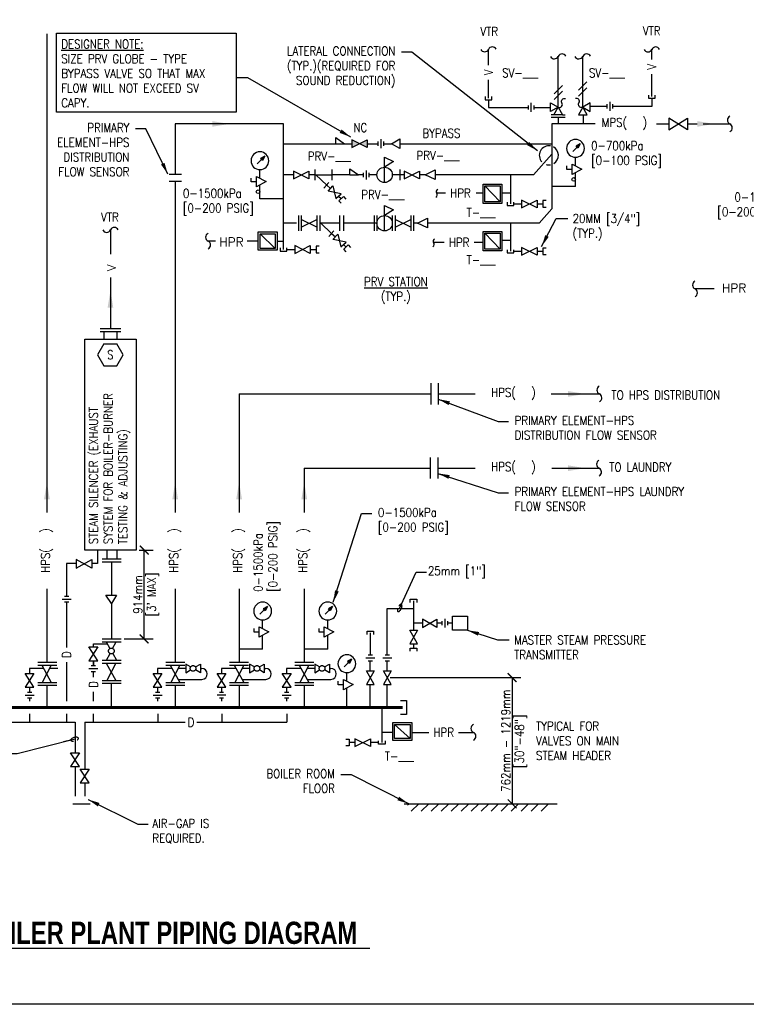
# Model space of a CAD drawing. Header units: inches. Extents: x 3 to 51.9, y 6.1 to 32.1.
# Tile 4 of 7: x 28.1 to 35.9, y 13.8 to 24.2. Entities that reach past the tile are written whole.
import ezdxf
from ezdxf.enums import TextEntityAlignment as Align

# ---------------------------------------------------------------- set-up
doc = ezdxf.new("R2010")
doc.units = ezdxf.units.IN
doc.header["$LTSCALE"] = 0.375
doc.header["$MEASUREMENT"] = 0
doc.header["$PDSIZE"] = 1
doc.linetypes.add('DASHED', pattern=[0.75, 0.5, -0.25])
doc.layers.get('0').update_dxf_attribs({"linetype": 'CONTINUOUS'})
doc.layers.get('DEFPOINTS').update_dxf_attribs({"color": 242, "linetype": 'CONTINUOUS'})
doc.layers.add('G-ANNO-NPLT', color=7, linetype='CONTINUOUS', plot=False)
for name, color, linetype in [('M-DETL-DIMS', 1, 'CONTINUOUS'), ('M-DETL-HEVY', 5, 'CONTINUOUS'), ('M-DETL-MEDM', 4, 'CONTINUOUS'), ('M-DETL-PATT', 8, 'CONTINUOUS'), ('M-DETL-TEXT', 2, 'CONTINUOUS'), ('M-DETL-THIN', 2, 'CONTINUOUS')]:
    doc.layers.add(name, color=color, linetype=linetype)
doc.styles.add('BOLD', font='bold.shx', dxfattribs={"width": 0.9})
doc.styles.add('Romans', font='romans.shx', dxfattribs={"width": 0.85})
doc.dimstyles.new('VA-Dims', dxfattribs={"dimtxt": 0.09375, "dimasz": 0.09375, "dimexe": 0.09375, "dimexo": 0.03125, "dimgap": 0.02, "dimtad": 1, "dimdec": 5, "dimzin": 0, "dimdsep": 46, "dimlunit": 4, "dimtxsty": 'Romans', "dimblk": 'ARCHTICK', "dimcen": 0.09375, "dimclrd": 256, "dimclre": 256, "dimclrt": 256, "dimadec": 0, "dimazin": 0, "dimtfac": 1, "dimtdec": 5, "dimtofl": 0, "dimtmove": 0, "dimatfit": 3, "dimfxl": 1, "dimfrac": 2, "dimtolj": 1, "dimtzin": 0, "dimlwd": -1, "dimlwe": -1, "dimarcsym": 0})
doc.dimstyles.new('VA-Lead', dxfattribs={"dimtxt": 0.09375, "dimasz": 0.125, "dimexe": 0.125, "dimexo": 0.03125, "dimgap": 0.02, "dimtad": 1, "dimdec": 5, "dimzin": 0, "dimdsep": 46, "dimlunit": 4, "dimtxsty": 'Romans', "dimcen": 0.125, "dimclrd": 256, "dimclre": 256, "dimclrt": 256, "dimadec": 0, "dimazin": 0, "dimtfac": 1, "dimtdec": 5, "dimtofl": 0, "dimtmove": 0, "dimatfit": 3, "dimfxl": 1, "dimfrac": 2, "dimtolj": 1, "dimtzin": 0, "dimlwd": -1, "dimlwe": -1, "dimarcsym": 0})
doc.dimstyles.new('VA-Loop', dxfattribs={"dimtxt": 0.09375, "dimasz": 0.125, "dimexe": 0.125, "dimexo": 0.03125, "dimgap": 0.02, "dimtad": 1, "dimdec": 5, "dimzin": 0, "dimdsep": 46, "dimlunit": 4, "dimtxsty": 'Romans', "dimcen": 0.125, "dimclrd": 256, "dimclre": 256, "dimclrt": 256, "dimadec": 0, "dimazin": 0, "dimtfac": 1, "dimtdec": 5, "dimtofl": 0, "dimtmove": 0, "dimatfit": 3, "dimldrblk": 'dimloop1', "dimfxl": 1, "dimfrac": 2, "dimtolj": 1, "dimtzin": 0, "dimlwd": -1, "dimlwe": -1, "dimarcsym": 0})

# ---------------------------------------------------------------- blocks, each defined once
blk = doc.blocks.new('KEYNOTE')
for p, q in [((-0.069, 0.117), (-0.137, 0)), ((-0.069, 0.117), (0.069, 0.117)), ((0.137, 0), (0.069, 0.117)), ((0.069, -0.119), (0.137, 0)), ((-0.137, 0), (-0.069, -0.119)), ((-0.069, -0.119), (0.069, -0.119))]:
    blk.add_line(p, q)
at = {"style": 'Romans', "width": 0.8}
blk.add_attdef('KEYNOTE', text='', height=0.0938, dxfattribs=at).set_placement((0, 0), align=Align.MIDDLE)
blk = doc.blocks.new('_ArchTick')
at = {"color": 0, "linetype": 'ByBlock', "const_width": 0.15}
blk.add_lwpolyline([(-0.5, -0.5), (0.5, 0.5)], dxfattribs=at)
blk = doc.blocks.new('*D43')
at = {"layer": 'DEFPOINTS', "color": 0, "linetype": 'ByBlock', "transparency": 16777216}
for p in [(32.05, 17.226), (33.126, 15.886), (33.375, 15.886)]:
    blk.add_point(p, dxfattribs=at)
at = {"layer": 'M-DETL-DIMS', "linetype": 'ByBlock', "transparency": 16777216}
for p, q in [((32.081, 17.226), (33.468, 17.226)), ((33.375, 17.226), (33.375, 15.886)), ((33.158, 15.886), (33.468, 15.886))]:
    blk.add_line(p, q, dxfattribs=at)
at = {"layer": 'M-DETL-DIMS', "linetype": 'ByBlock', "transparency": 16777216, "xscale": 0.09375, "yscale": 0.09375, "zscale": 0.09375}
for p, rotation in [((33.375, 17.226), 90), ((33.375, 15.886), 270)]:
    blk.add_blockref('_ArchTick', p, dxfattribs=dict(at, rotation=rotation))
at = {"layer": 'M-DETL-DIMS', "linetype": 'ByBlock', "transparency": 16777216, "insert": (33.308, 16.556), "char_height": 0.09375, "width": 1.22254, "attachment_point": 5, "rotation": 90, "style": 'Romans'}
blk.add_mtext('\\A1;762mm - 1219mm', dxfattribs=at)
blk = doc.blocks.new('*D44')
at = {"layer": 'DEFPOINTS', "color": 0, "linetype": 'ByBlock', "transparency": 16777216}
for p in [(29.383, 18.581), (29.469, 18.581), (29.226, 17.637)]:
    blk.add_point(p, dxfattribs=at)
at = {"layer": 'M-DETL-DIMS', "linetype": 'ByBlock', "transparency": 16777216}
for p, q in [((29.414, 18.581), (29.563, 18.581)), ((29.469, 17.637), (29.469, 18.581)), ((29.257, 17.637), (29.563, 17.637))]:
    blk.add_line(p, q, dxfattribs=at)
at = {"layer": 'M-DETL-DIMS', "linetype": 'ByBlock', "transparency": 16777216, "xscale": 0.09375, "yscale": 0.09375, "zscale": 0.09375}
for p, rotation in [((29.469, 18.581), 90), ((29.469, 17.637), 270)]:
    blk.add_blockref('_ArchTick', p, dxfattribs=dict(at, rotation=rotation))
at = {"layer": 'M-DETL-DIMS', "linetype": 'ByBlock', "transparency": 16777216, "insert": (29.402, 18.109), "char_height": 0.0938, "attachment_point": 5, "rotation": 90, "style": 'Romans'}
blk.add_mtext('\\A1;914mm', dxfattribs=at)
blk = doc.blocks.new('dimloop1')
blk.add_line((-0.383, 0), (-1, 0))
blk.add_lwpolyline([(0.15, -0.121, 0.038212), (0.207, -0.1, 0.102096), (0.278, -0.047, 0.184921), (0.296, 0, 0.184921), (0.278, 0.047, 0.102096), (0.207, 0.099, 0.060952), (0.115, 0.129, 0.047258), (-0.008, 0.14), (-0.078, 0.14, 0.047258), (-0.202, 0.129, 0.060952), (-0.294, 0.099, 0.102096), (-0.365, 0.047, 0.184921), (-0.383, 0, 0.184921), (-0.365, -0.047, 0.102096), (-0.294, -0.1, 0.060952), (-0.202, -0.129, 0.011023), (-0.173, -0.134, 0.047258)], format="xyb")
blk = doc.blocks.new('A$Cf74179d3')
at = {"layer": 'M-DETL-MEDM', "linetype": 'Continuous'}
for p, q in [((0, 0.07), (0, 0.025)), ((0.031, 0.095), (0.031, 0)), ((0.061, 0.07), (0.061, 0.025))]:
    blk.add_line(p, q, dxfattribs=at)
blk = doc.blocks.new('A$Ce9358fae')
at = {"layer": 'M-DETL-MEDM'}
for centre, start, end in [((-0.0145, 0.0172), 179.3345, 310.3042), ((0.0145, -0.0172), 359.3345, 130.3042)]:
    blk.add_arc(centre, 0.0225, start, end, dxfattribs=at)

msp = doc.modelspace()

# ---------------------------------------------------------------- hatches: boundary and pattern name
at = {"layer": 'M-DETL-MEDM'}
h = msp.add_hatch(color=256, dxfattribs=at)
h.dxf.hatch_style = 1
h.paths.add_polyline_path([(31.837941, 22.938157), (31.837941, 22.856347), (31.672574, 22.938157), (31.672574, 22.856347)])

# ---------------------------------------------------------------- linework, layer by layer
at = {"layer": 'G-ANNO-NPLT', "color": 1}
msp.add_lwpolyline([(14.864454, 32.107543), (41.181544, 32.107543), (41.181544, 13.755743), (14.864454, 13.755743)], close=True, dxfattribs=at)
at = {"layer": 'M-DETL-HEVY', "linetype": 'Continuous'}
for p, q in [((29.732722, 22.573867), (29.86576, 22.573867)), ((29.732722, 22.49908), (29.86576, 22.49908)), ((29.00087, 20.933762), (29.21998, 20.933762)), ((29.00087, 20.903762), (29.21998, 20.903762)), ((29.040951, 20.903762), (29.040951, 20.820209)), ((29.179899, 20.903762), (29.179899, 20.820209)), ((32.511471, 20.354816), (32.511471, 20.128506)), ((32.591471, 20.354816), (32.591471, 20.128506)), ((32.506764, 19.565905), (32.506764, 19.339595)), ((32.586764, 19.565905), (32.586764, 19.339595))]:
    msp.add_line(p, q, dxfattribs=at)
msp.add_lwpolyline([(29.382775, 18.581097), (28.838074, 18.581097), (28.838074, 20.820209), (29.382775, 20.820209)], close=True, dxfattribs=at)
at = {"layer": 'M-DETL-MEDM', "linetype": 'Continuous'}
for p, q in [((33.864381, 23.28524), (33.864381, 23.825448)), ((34.124666, 23.28524), (34.124666, 23.825448)), ((33.089006, 23.398661), (33.089006, 23.364133)), ((33.089006, 23.364133), (33.159128, 23.364133)), ((33.159128, 23.364133), (33.159128, 23.398661)), ((34.822671, 23.414538), (34.822671, 23.380011)), ((34.822671, 23.380011), (34.892794, 23.380011)), ((34.892794, 23.380011), (34.892794, 23.414538)), ((33.818294, 23.205415), (33.790329, 23.205415)), ((33.790329, 23.178357), (33.938433, 23.178357)), ((33.910469, 23.205415), (33.938433, 23.205415)), ((31.279957, 22.62199), (31.279957, 22.510737)), ((31.460137, 22.621987), (31.460137, 22.510735)), ((32.183421, 22.621988), (32.183421, 22.510736)), ((33.956363, 22.625156), (33.956363, 22.661717)), ((34.011369, 22.625156), (33.956363, 22.625156)), ((34.011369, 22.678778), (34.1138, 22.627592)), ((34.011369, 22.571531), (34.011369, 22.678778)), ((34.1138, 22.627592), (34.011369, 22.571531)), ((30.60591, 22.494088), (30.60591, 22.53065)), ((30.660917, 22.494088), (30.60591, 22.494088)), ((30.660917, 22.547711), (30.763348, 22.496524)), ((30.660917, 22.440463), (30.660917, 22.547711)), ((30.763348, 22.496524), (30.660917, 22.440463)), ((31.480877, 22.566362), (31.460137, 22.566362)), ((31.37686, 22.425065), (31.429672, 22.484325)), ((33.087246, 22.44877), (33.247279, 22.281402)), ((33.067246, 22.372765), (32.992194, 22.372765)), ((31.106821, 22.13528), (31.106821, 21.97039)), ((31.136821, 22.13528), (31.136821, 21.97039)), ((31.302189, 22.13528), (31.302189, 21.97039)), ((31.332189, 22.13528), (31.332189, 21.97039)), ((31.543674, 22.13528), (31.543674, 21.97039)), ((31.583674, 22.13528), (31.583674, 21.97039)), ((31.909971, 22.13528), (31.909971, 21.97039)), ((31.939971, 22.13528), (31.939971, 21.97039)), ((32.102841, 22.13528), (32.102841, 21.97039)), ((32.132841, 22.13528), (32.132841, 21.97039)), ((32.298209, 22.13528), (32.298209, 21.97039)), ((32.328209, 22.13528), (32.328209, 21.97039)), ((31.543674, 22.052835), (31.332189, 22.052835)), ((31.429091, 21.911537), (31.481904, 21.970797)), ((30.225477, 21.863342), (30.148785, 21.863342)), ((30.699294, 21.941012), (30.861144, 21.785672)), ((33.087246, 21.945692), (33.247279, 21.778325)), ((29.077511, 18.4864), (29.077511, 18.581097)), ((29.177111, 18.581097), (29.177111, 18.4864)), ((29.024131, 18.4864), (29.226226, 18.4864)), ((29.024131, 18.4564), (29.226226, 18.4564)), ((30.634975, 17.710471), (30.634975, 17.747032)), ((30.689982, 17.710471), (30.634975, 17.710471)), ((30.689982, 17.764093), (30.792413, 17.712907)), ((30.689982, 17.656846), (30.689982, 17.764093)), ((30.792413, 17.712907), (30.689982, 17.656846)), ((31.326358, 17.710471), (31.326358, 17.747032)), ((31.381364, 17.710471), (31.326358, 17.710471)), ((31.381364, 17.764093), (31.483795, 17.712907)), ((31.381364, 17.656846), (31.381364, 17.764093)), ((31.483795, 17.712907), (31.381364, 17.656846)), ((29.024131, 17.636695), (29.226226, 17.636695)), ((29.024131, 17.606695), (29.226226, 17.606695)), ((29.065606, 17.606695), (29.105686, 17.535045)), ((29.133977, 17.535579), (29.170299, 17.606695)), ((32.328634, 17.659294), (32.328634, 17.656199)), ((29.070364, 17.41103), (29.106685, 17.482145)), ((29.134978, 17.482681), (29.175059, 17.41103)), ((28.338179, 17.389515), (28.540274, 17.389515)), ((28.929929, 17.35358), (28.929929, 17.405682)), ((29.024131, 17.41103), (29.226226, 17.41103)), ((29.024131, 17.38103), (29.226226, 17.38103)), ((29.067001, 17.38103), (29.168049, 17.19684)), ((29.168049, 17.38103), (29.073126, 17.19684)), ((29.697094, 17.389515), (29.899189, 17.389515)), ((30.375739, 17.389515), (30.577834, 17.389515)), ((31.067121, 17.389515), (31.269216, 17.389515)), ((28.338179, 17.359515), (28.540274, 17.359515)), ((28.381049, 17.359515), (28.482096, 17.175325)), ((28.482096, 17.359515), (28.387174, 17.175325)), ((29.697094, 17.359515), (29.899189, 17.359515)), ((29.746038, 17.359515), (29.847086, 17.175325)), ((29.847086, 17.359515), (29.752163, 17.175325)), ((30.375739, 17.359515), (30.577834, 17.359515)), ((30.424683, 17.359515), (30.525731, 17.175325)), ((30.525731, 17.359515), (30.430808, 17.175325)), ((31.067121, 17.359515), (31.269216, 17.359515)), ((31.116066, 17.359515), (31.217113, 17.175325)), ((31.217113, 17.359515), (31.122191, 17.175325)), ((31.829321, 17.297902), (31.911986, 17.297902)), ((32.009371, 17.297902), (32.092036, 17.297902)), ((28.338179, 17.175325), (28.540274, 17.175325)), ((29.024131, 17.19684), (29.226226, 17.19684)), ((29.024131, 17.16684), (29.226226, 17.16684)), ((29.697094, 17.175325), (29.899189, 17.175325)), ((30.375739, 17.175325), (30.577834, 17.175325)), ((31.067121, 17.175325), (31.269216, 17.175325)), ((31.529265, 17.150886), (31.529265, 17.187447)), ((31.584272, 17.204508), (31.686703, 17.153322)), ((31.584272, 17.097261), (31.584272, 17.204508)), ((31.686703, 17.153322), (31.584272, 17.097261)), ((31.869781, 17.223025), (31.869781, 17.22612)), ((32.049831, 17.223025), (32.049831, 17.22612)), ((28.338179, 17.145325), (28.540274, 17.145325)), ((29.697094, 17.145325), (29.899189, 17.145325)), ((30.375739, 17.145325), (30.577834, 17.145325)), ((31.067121, 17.145325), (31.269216, 17.145325)), ((31.584272, 17.150886), (31.529265, 17.150886)), ((32.127769, 16.729208), (32.291321, 16.578453)), ((28.712574, 15.885786), (28.896221, 15.885786)), ((32.230646, 15.885786), (33.852282, 15.885786))]:
    msp.add_line(p, q, dxfattribs=at)
at = {"layer": 'M-DETL-MEDM', "linetype": 'ByBlock'}
for p, q in [((31.505224, 22.897252), (31.596536, 22.897252)), ((31.279957, 22.566362), (31.460137, 22.566362)), ((31.29069, 22.566362), (31.406529, 22.458356)), ((31.652344, 22.566362), (31.743656, 22.566362)), ((31.342921, 22.052835), (31.458761, 21.944829))]:
    msp.add_line(p, q, dxfattribs=at)
at = {"layer": 'M-DETL-MEDM', "linetype": 'Continuous'}
for points in [[(33.784556, 23.239152), (33.784556, 23.331327), (33.864381, 23.28524), (33.864381, 23.28524)], [(34.204491, 23.239152), (34.204491, 23.331327), (34.124666, 23.28524), (34.124666, 23.28524)], [(33.910469, 23.205415), (33.818294, 23.205415), (33.864381, 23.28524), (33.864381, 23.28524)], [(34.078579, 23.205415), (34.170754, 23.205415), (34.124666, 23.28524), (34.124666, 23.28524)], [(33.067246, 22.46877), (33.267279, 22.46877), (33.267279, 22.261402), (33.067246, 22.261402)], [(33.087246, 22.44877), (33.247279, 22.44877), (33.247279, 22.281402), (33.087246, 22.281402)], [(33.067246, 21.965692), (33.267279, 21.965692), (33.267279, 21.758325), (33.067246, 21.758325)], [(30.679294, 21.961012), (30.881144, 21.961012), (30.881144, 21.765672), (30.679294, 21.765672)], [(30.699294, 21.941012), (30.861144, 21.941012), (30.861144, 21.785672), (30.699294, 21.785672)], [(33.087246, 21.945692), (33.247279, 21.945692), (33.247279, 21.778325), (33.087246, 21.778325)], [(32.744081, 17.880262), (32.899936, 17.880262), (32.899936, 17.729184), (32.744081, 17.729184)], [(32.107769, 16.749208), (32.311321, 16.749208), (32.311321, 16.558453), (32.107769, 16.558453)], [(32.127769, 16.729208), (32.291321, 16.729208), (32.291321, 16.578453), (32.127769, 16.578453)]]:
    msp.add_lwpolyline(points, close=True, dxfattribs=at)
at = {"layer": 'M-DETL-MEDM'}
for points in [[(33.864381, 23.28524, 0.735190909), (33.903885, 23.331489), (33.903885, 23.331489, -0.735190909), (33.942459, 23.376648)], [(34.124666, 23.28524, -0.735190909), (34.085162, 23.331489), (34.085162, 23.331489, 0.735190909), (34.046589, 23.376648)]]:
    msp.add_lwpolyline(points, format="xyb", dxfattribs=at)
msp.add_lwpolyline([(35.04094, 23.169153), (35.04094, 23.046336), (35.236487, 23.169153), (35.236487, 23.046336), (35.04094, 23.169153)], dxfattribs=at)
at = {"layer": 'M-DETL-MEDM', "linetype": 'Continuous'}
for points in [[(31.505224, 22.897252), (31.505224, 22.962252), (31.596536, 22.897252)], [(31.837941, 22.938157), (31.837941, 22.856347), (31.672574, 22.938157), (31.672574, 22.856347), (31.837941, 22.938157)], [(32.183561, 22.9477), (32.183561, 22.846145), (32.095534, 22.897252), (32.183561, 22.9477)], [(32.021407, 22.485299), (32.021407, 22.755249), (32.11689, 22.707417), (32.021407, 22.647599)], [(31.218225, 22.607267), (31.218225, 22.525457), (31.052857, 22.607267), (31.052857, 22.525457), (31.218225, 22.607267)], [(31.652344, 22.566362), (31.652344, 22.631362), (31.743656, 22.566362)], [(32.393124, 22.607267), (32.393124, 22.525457), (32.227756, 22.607267), (32.227756, 22.525457), (32.393124, 22.607267)], [(32.558771, 22.620985), (32.558771, 22.51621), (32.450761, 22.566362), (32.558771, 22.620985)], [(31.421035, 22.393987), (31.471792, 22.448395), (31.50426, 22.316345), (31.559992, 22.366112), (31.422165, 22.392932)], [(31.5614, 22.264247), (31.53602, 22.29145), (31.58351, 22.335757), (31.60889, 22.308555)], [(33.64175, 22.298465), (33.64175, 22.216655), (33.476382, 22.298465), (33.476382, 22.216655), (33.64175, 22.298465)], [(33.737157, 22.292621), (33.70263, 22.292621), (33.70263, 22.222498), (33.737157, 22.222498)], [(32.021407, 21.97176), (32.021407, 22.24171), (32.11689, 22.193877), (32.021407, 22.13406)], [(33.321785, 22.274823), (33.321785, 22.240296), (33.391907, 22.240296), (33.391907, 22.274823)], [(31.302189, 22.09374), (31.302189, 22.01193), (31.136821, 22.09374), (31.136821, 22.01193), (31.302189, 22.09374)], [(32.298209, 22.09374), (32.298209, 22.01193), (32.132841, 22.09374), (32.132841, 22.01193), (32.298209, 22.09374)], [(32.477719, 22.107457), (32.477719, 22.002682), (32.369709, 22.052835), (32.477719, 22.107457)], [(31.473266, 21.88046), (31.524024, 21.934867), (31.556491, 21.802817), (31.612224, 21.852585), (31.474396, 21.879405)], [(30.91266, 21.791031), (30.91266, 21.756503), (30.982782, 21.756503), (30.982782, 21.791031)], [(31.232625, 21.814672), (31.232625, 21.732862), (31.067257, 21.814672), (31.067257, 21.732862), (31.232625, 21.814672)], [(31.328032, 21.808828), (31.293505, 21.808828), (31.293505, 21.738706), (31.328032, 21.738706)], [(31.613631, 21.75072), (31.588251, 21.777922), (31.635741, 21.82223), (31.661121, 21.795027)], [(33.321785, 21.771746), (33.321785, 21.737218), (33.391907, 21.737218), (33.391907, 21.771746)], [(33.64175, 21.795387), (33.64175, 21.713577), (33.476382, 21.795387), (33.476382, 21.713577), (33.64175, 21.795387)], [(33.737157, 21.789543), (33.70263, 21.789543), (33.70263, 21.719421), (33.737157, 21.719421)], [(28.747589, 18.480995), (28.747589, 18.388915), (28.912551, 18.480995), (28.912551, 18.388915), (28.747589, 18.480995)], [(29.061616, 18.10273), (29.175196, 18.10273), (29.122584, 18.012382), (29.061616, 18.10273)], [(32.293572, 18.025468), (32.293572, 18.059995), (32.363695, 18.059995), (32.363695, 18.025468)], [(32.423336, 17.845399), (32.423336, 17.758239), (32.576934, 17.845399), (32.576934, 17.758239), (32.423336, 17.845399)], [(31.83472, 17.683641), (31.83472, 17.718168), (31.904842, 17.718168), (31.904842, 17.683641)], [(32.288174, 17.731077), (32.370839, 17.731077), (32.288174, 17.584417), (32.370839, 17.584417), (32.288174, 17.731077)], [(28.883006, 17.551535), (28.976849, 17.551535), (28.883006, 17.405682), (28.976849, 17.405682), (28.883006, 17.551535)], [(32.293572, 17.505892), (32.293572, 17.540419), (32.363695, 17.540419), (32.363695, 17.505892)], [(29.909896, 17.370151), (29.909896, 17.278068), (29.961876, 17.30883)], [(29.961876, 17.339389), (29.909896, 17.370151)], [(30.013511, 17.339389), (30.065491, 17.370151), (30.065491, 17.278068), (30.013511, 17.308831)], [(30.588541, 17.370151), (30.588541, 17.278068), (30.640521, 17.30883)], [(30.640521, 17.339389), (30.588541, 17.370151)], [(30.692156, 17.339389), (30.744136, 17.370151), (30.744136, 17.278068), (30.692156, 17.308831)], [(31.279924, 17.370151), (31.279924, 17.278068), (31.331903, 17.30883)], [(31.331903, 17.339389), (31.279924, 17.370151)], [(31.383538, 17.339389), (31.435519, 17.370151), (31.435519, 17.278068), (31.383538, 17.308831)], [(28.205051, 17.269525), (28.298894, 17.269525), (28.205051, 17.123672), (28.298894, 17.123672), (28.205051, 17.269525)], [(29.563966, 17.269525), (29.657809, 17.269525), (29.563966, 17.123672), (29.657809, 17.123672), (29.563966, 17.269525)], [(30.242611, 17.269525), (30.336454, 17.269525), (30.242611, 17.123672), (30.336454, 17.123672), (30.242611, 17.269525)], [(30.933994, 17.269525), (31.027836, 17.269525), (30.933994, 17.123672), (31.027836, 17.123672), (30.933994, 17.269525)], [(31.911986, 17.297902), (31.829321, 17.151242), (31.911986, 17.151242), (31.829321, 17.297902)], [(32.092036, 17.297902), (32.009371, 17.151242), (32.092036, 17.151242), (32.009371, 17.297902)], [(32.191704, 16.984525), (32.253199, 16.984525), (32.253199, 16.833202), (32.191704, 16.833202)], [(31.61114, 16.571072), (31.645667, 16.571072), (31.645667, 16.50095), (31.61114, 16.50095)], [(31.706547, 16.576916), (31.706547, 16.495106), (31.871915, 16.576916), (31.871915, 16.495106), (31.706547, 16.576916)], [(32.026512, 16.553275), (32.026512, 16.518747), (31.95639, 16.518747), (31.95639, 16.553275)], [(28.687633, 16.428327), (28.781476, 16.428327), (28.687633, 16.282474), (28.781476, 16.282474), (28.687633, 16.428327)], [(28.790734, 16.255191), (28.884576, 16.255191), (28.790734, 16.109338), (28.884576, 16.109338), (28.790734, 16.255191)]]:
    msp.add_lwpolyline(points, dxfattribs=at)
for centre, radius in [((32.021407, 22.566362), 0.081735), ((34.028891, 22.51791), 0.019284), ((30.678438, 22.386843), 0.019284), ((32.021407, 22.052823), 0.081735)]:
    msp.add_circle(centre, radius, dxfattribs=at)
at = {"layer": 'M-DETL-MEDM', "linetype": 'DASHED'}
for centre in [(29.120331, 17.508862), (29.987693, 17.32411), (30.666338, 17.32411), (31.357721, 17.32411)]:
    msp.add_circle(centre, 0.03, dxfattribs=at)
at = {"layer": 'M-DETL-MEDM', "linetype": 'ByBlock'}
for centre, start, end in [((34.048174, 22.847851), 0, 180), ((30.697721, 22.716784), 0, 180), ((34.048174, 22.847851), 180, 0), ((30.697721, 22.716784), 180, 0), ((30.726786, 17.933166), 0, 180), ((31.418169, 17.933166), 0, 180), ((30.726786, 17.933166), 180, 0), ((31.418169, 17.933166), 180, 0), ((31.621076, 17.373581), 0, 180), ((31.621076, 17.373581), 180, 0)]:
    msp.add_arc(centre, 0.094642, start, end, dxfattribs=at)
at = {"layer": 'M-DETL-PATT'}
for p, q in [((32.265876, 15.873831), (32.277831, 15.885786)), ((32.303896, 15.805786), (32.383896, 15.885786)), ((32.409964, 15.805786), (32.489964, 15.885786)), ((32.516029, 15.805786), (32.596029, 15.885786)), ((32.622096, 15.805786), (32.702096, 15.885786)), ((32.728161, 15.805786), (32.808161, 15.885786)), ((32.834226, 15.805786), (32.914226, 15.885786)), ((32.940294, 15.805786), (33.020294, 15.885786)), ((33.046359, 15.805786), (33.126359, 15.885786)), ((33.152426, 15.805786), (33.232426, 15.885786)), ((33.258491, 15.805786), (33.338491, 15.885786)), ((33.364556, 15.805786), (33.444556, 15.885786)), ((33.470624, 15.805786), (33.550624, 15.885786)), ((33.576689, 15.805786), (33.656689, 15.885786)), ((33.682756, 15.805786), (33.762756, 15.885786))]:
    msp.add_line(p, q, dxfattribs=at)
at = {"layer": 'M-DETL-TEXT'}
msp.add_line((25.041076, 14.352864), (31.865613, 14.352864), dxfattribs=at)
at = {"layer": 'M-DETL-TEXT', "color": 1, "linetype": 'ByBlock'}
msp.add_lwpolyline([(28.539192, 24.073288), (30.444896, 24.073288), (30.444896, 23.231199), (28.539192, 23.231199)], close=True, dxfattribs=at)
at = {"layer": 'M-DETL-THIN', "linetype": 'Continuous'}
for p, q in [((28.436224, 24.064371), (28.436224, 18.981477)), ((33.124067, 23.733135), (33.124067, 23.900051)), ((34.857732, 23.792464), (34.857732, 23.898429)), ((33.124067, 23.381397), (33.124067, 23.576885)), ((34.857732, 23.397275), (34.857732, 23.636214)), ((33.124067, 23.364133), (33.124067, 23.282422)), ((34.858682, 23.380011), (34.858682, 23.293537)), ((33.124067, 23.282422), (33.548289, 23.282422)), ((33.609554, 23.282422), (33.784556, 23.282422)), ((34.384324, 23.293537), (34.204491, 23.293537)), ((34.858682, 23.293537), (34.445589, 23.293537)), ((33.865479, 23.178357), (33.865479, 23.107745)), ((34.130844, 23.205415), (34.130844, 23.107745)), ((29.798141, 23.107745), (29.798141, 22.573867)), ((34.258198, 23.107745), (33.798174, 23.107745)), ((33.798174, 23.107745), (33.798174, 22.206313)), ((34.907513, 23.107745), (35.04094, 23.107745)), ((35.236487, 23.107745), (35.340229, 23.107745)), ((35.402015, 23.107745), (35.687153, 23.107745)), ((30.947721, 22.897252), (31.505224, 22.897252)), ((31.596536, 22.897252), (31.672574, 22.897252)), ((31.837941, 22.897252), (31.948944, 22.897252)), ((32.010209, 22.897252), (32.095534, 22.897252)), ((32.183561, 22.897252), (33.798804, 22.897252)), ((34.098742, 22.895373), (34.019934, 22.816472)), ((34.074569, 22.851312), (34.05468, 22.8712)), ((34.098742, 22.895373), (34.054709, 22.871148)), ((34.083762, 22.880358), (34.059092, 22.866775)), ((34.083744, 22.880376), (34.070191, 22.85569)), ((34.098742, 22.895373), (34.074569, 22.851312)), ((30.74829, 22.764306), (30.669482, 22.685405)), ((30.724116, 22.720244), (30.704228, 22.740132)), ((30.74829, 22.764306), (30.704257, 22.74008)), ((30.73331, 22.74929), (30.70864, 22.735707)), ((30.733292, 22.749308), (30.719738, 22.724622)), ((30.74829, 22.764306), (30.724116, 22.720244)), ((33.798174, 22.785945), (33.603069, 22.566362)), ((34.048174, 22.660386), (34.048174, 22.75321)), ((30.697721, 22.529318), (30.697721, 22.622142)), ((29.798141, 22.49908), (29.798141, 18.981477)), ((31.052857, 22.566362), (30.947721, 22.566362)), ((31.279957, 22.566362), (31.218225, 22.566362)), ((31.652344, 22.566362), (31.480877, 22.566362)), ((31.794206, 22.566362), (31.743656, 22.566362)), ((31.939971, 22.566362), (31.855471, 22.566362)), ((32.227756, 22.566362), (32.101256, 22.566362)), ((32.450761, 22.566362), (32.393124, 22.566362)), ((33.603069, 22.566362), (32.558771, 22.566362)), ((33.356846, 22.566362), (33.356846, 22.25756)), ((34.048174, 22.44383), (34.048174, 22.591675)), ((30.697721, 22.312762), (30.697721, 22.460607)), ((31.406529, 22.458356), (31.446402, 22.42118)), ((34.048174, 22.44383), (33.798174, 22.44383)), ((30.947721, 22.312762), (30.697721, 22.312762)), ((31.53214, 22.341242), (31.559285, 22.315932)), ((32.668302, 22.372765), (32.574556, 22.372765)), ((33.356846, 22.372765), (33.267279, 22.372765)), ((33.391907, 22.25756), (33.476382, 22.25756)), ((33.64175, 22.25756), (33.70263, 22.25756)), ((33.798174, 22.206313), (33.661805, 22.052835)), ((29.110425, 21.981992), (29.110425, 21.724005)), ((31.085654, 22.052835), (30.947721, 22.052835)), ((31.939971, 22.052835), (31.583674, 22.052835)), ((32.369709, 22.052835), (32.328209, 22.052835)), ((33.661805, 22.052835), (32.477719, 22.052835)), ((33.356846, 22.052835), (33.356846, 21.754482)), ((30.679294, 21.863342), (30.563142, 21.863342)), ((30.881144, 21.863342), (30.947721, 21.863342)), ((31.458761, 21.944829), (31.498634, 21.907652)), ((33.356846, 21.869687), (33.267279, 21.869687)), ((30.982782, 21.773767), (31.067257, 21.773767)), ((31.232625, 21.773767), (31.293505, 21.773767)), ((31.584371, 21.827715), (31.611516, 21.802405)), ((32.65471, 21.849211), (32.541767, 21.849211)), ((33.067246, 21.849211), (32.971674, 21.849211)), ((33.391907, 21.754482), (33.476382, 21.754482)), ((33.64175, 21.754482), (33.70263, 21.754482)), ((29.110425, 21.476892), (29.110425, 20.933762)), ((35.519423, 21.354955), (35.317073, 21.354955)), ((30.476786, 20.239689), (32.511471, 20.239689)), ((30.476786, 20.239689), (30.476786, 18.981477)), ((32.591471, 20.239689), (32.983562, 20.239689)), ((33.78878, 20.239689), (34.301431, 20.239689)), ((31.168169, 19.450777), (32.506764, 19.450777)), ((31.168169, 19.450777), (31.168169, 18.981477)), ((32.586764, 19.450777), (32.983562, 19.450777)), ((33.796062, 19.450777), (34.298426, 19.450777)), ((29.122584, 18.4564), (29.122584, 18.10273)), ((28.436224, 18.168977), (28.436224, 17.389515)), ((29.798141, 18.168977), (29.798141, 17.389515)), ((30.476786, 18.168977), (30.476786, 17.389515)), ((31.168169, 18.168977), (31.168169, 17.389515)), ((28.644886, 18.02961), (28.644886, 17.547685)), ((29.122584, 18.012382), (29.122584, 17.636695)), ((32.328634, 18.042732), (32.328634, 17.731077)), ((30.777355, 17.980688), (30.698547, 17.901787)), ((30.753181, 17.936627), (30.733293, 17.956515)), ((30.777355, 17.980688), (30.733322, 17.956463)), ((30.762375, 17.965673), (30.737705, 17.95209)), ((30.762357, 17.965691), (30.748803, 17.941005)), ((30.777355, 17.980688), (30.753181, 17.936627)), ((31.468737, 17.980688), (31.389929, 17.901787)), ((31.444564, 17.936627), (31.424675, 17.956515)), ((31.468737, 17.980688), (31.424704, 17.956463)), ((31.453757, 17.965673), (31.429087, 17.95209)), ((31.453739, 17.965691), (31.440186, 17.941005)), ((31.468737, 17.980688), (31.444564, 17.936627)), ((30.726786, 17.745701), (30.726786, 17.838525)), ((31.418169, 17.745701), (31.418169, 17.838525)), ((32.423336, 17.804724), (32.328634, 17.804724)), ((32.628606, 17.804724), (32.576934, 17.804724)), ((32.744081, 17.804724), (32.689871, 17.804724)), ((30.726786, 17.529145), (30.726786, 17.67699)), ((31.418169, 17.529145), (31.418169, 17.67699)), ((31.869781, 17.700905), (31.869781, 17.462897)), ((32.328634, 17.584417), (32.328634, 17.540419)), ((30.726786, 17.529145), (30.476786, 17.529145)), ((31.418169, 17.529145), (31.168169, 17.529145)), ((28.644886, 17.391435), (28.644886, 16.975951)), ((28.929929, 17.405682), (28.929929, 17.35358)), ((31.671645, 17.421103), (31.592837, 17.342202)), ((31.647471, 17.377042), (31.627583, 17.39693)), ((31.671645, 17.421103), (31.627612, 17.396878)), ((31.656665, 17.406088), (31.631995, 17.392505)), ((31.656647, 17.406106), (31.643093, 17.38142)), ((31.671645, 17.421103), (31.647471, 17.377042)), ((31.869781, 17.297902), (31.869781, 17.401632)), ((32.049831, 17.297902), (32.049831, 17.401632)), ((28.550981, 17.32411), (28.463851, 17.32411)), ((28.929929, 17.231758), (28.929929, 17.292315)), ((29.909896, 17.32411), (29.82884, 17.32411)), ((30.065491, 17.32411), (30.080114, 17.32411)), ((30.588541, 17.32411), (30.507485, 17.32411)), ((30.744136, 17.32411), (30.758759, 17.32411)), ((31.279924, 17.32411), (31.198867, 17.32411)), ((31.435519, 17.32411), (31.450142, 17.32411)), ((31.621076, 17.186116), (31.621076, 17.27894)), ((29.119349, 17.16684), (29.119349, 16.908863)), ((29.829598, 17.207201), (30.082091, 17.207201)), ((30.508243, 17.207201), (30.760736, 17.207201)), ((31.199626, 17.207201), (31.452119, 17.207201)), ((28.251974, 17.123672), (28.251974, 17.07157)), ((28.436224, 17.145325), (28.436224, 16.908863)), ((28.929929, 16.975951), (28.929929, 17.075508)), ((29.610889, 17.123672), (29.610889, 17.07157)), ((29.798141, 17.145325), (29.798141, 16.908863)), ((30.289534, 17.123672), (30.289534, 17.07157)), ((30.476786, 17.145325), (30.476786, 16.908863)), ((30.980916, 17.123672), (30.980916, 17.07157)), ((31.168169, 17.145325), (31.168169, 16.908863)), ((31.621076, 16.908863), (31.621076, 17.117405)), ((31.869781, 16.908863), (31.869781, 17.151242)), ((32.049831, 16.908863), (32.049831, 17.151242)), ((28.251974, 17.010305), (28.251974, 16.975951)), ((29.610889, 17.010305), (29.610889, 16.975951)), ((30.289534, 17.010305), (30.289534, 16.975951)), ((30.980916, 17.010305), (30.980916, 16.975951)), ((28.251974, 16.841776), (28.251974, 16.75159)), ((28.644886, 16.841776), (28.644886, 16.75159)), ((28.929929, 16.75159), (28.929929, 16.841776)), ((29.613891, 16.841776), (29.613891, 16.75159)), ((30.292536, 16.841776), (30.292536, 16.75159)), ((30.983919, 16.841776), (30.983919, 16.75159)), ((31.991451, 16.908863), (31.991451, 16.536011)), ((27.346537, 16.75159), (28.734556, 16.75159)), ((28.734556, 16.75159), (28.734556, 16.428327)), ((28.837656, 16.75159), (29.90369, 16.75159)), ((28.837656, 16.75159), (28.837656, 16.255191)), ((30.02869, 16.75159), (30.983919, 16.75159)), ((32.107769, 16.644478), (31.991451, 16.644478)), ((32.311321, 16.644478), (32.490449, 16.644478)), ((32.807413, 16.644478), (32.964433, 16.644478)), ((31.706547, 16.536011), (31.645667, 16.536011)), ((31.95639, 16.536011), (31.871915, 16.536011)), ((28.734556, 16.282474), (28.734556, 15.967759)), ((28.837656, 16.182266), (28.837656, 16.182263)), ((28.837656, 16.109338), (28.837656, 15.967759))]:
    msp.add_line(p, q, dxfattribs=at)
at = {"layer": 'M-DETL-THIN'}
for p, q in [((34.080472, 23.464722), (34.16886, 23.55311)), ((33.820187, 23.428545), (33.908575, 23.516934)), ((33.820187, 23.366045), (33.908575, 23.454434)), ((34.080472, 23.402222), (34.16886, 23.49061))]:
    msp.add_line(p, q, dxfattribs=at)
at = {"layer": 'M-DETL-THIN', "linetype": 'Continuous'}
for points in [[(30.947721, 21.773767), (30.947721, 23.107745), (29.798141, 23.107745)], [(28.971699, 18.581097), (28.971699, 18.437582), (28.912551, 18.437582)], [(28.747589, 18.437582), (28.644886, 18.437582), (28.644886, 18.090875)], [(32.049831, 17.462897), (32.049831, 17.961954), (32.327904, 17.961954)], [(28.929929, 17.551535), (28.929929, 17.585147), (29.078359, 17.585147)], [(28.400471, 17.32411), (28.251974, 17.32411), (28.251974, 17.269525)], [(29.765462, 17.32411), (29.610889, 17.32411), (29.610889, 17.269525)], [(30.444107, 17.32411), (30.289534, 17.32411), (30.289534, 17.269525)], [(31.135489, 17.32411), (30.980916, 17.32411), (30.980916, 17.269525)]]:
    msp.add_lwpolyline(points, dxfattribs=at)
at = {"layer": 'M-DETL-THIN', "linetype": 'Continuous', "const_width": 0.03125}
msp.add_lwpolyline([(25.17355, 16.908863), (32.212149, 16.908863)], dxfattribs=at)
at = {"layer": 'M-DETL-THIN'}
for start, end in [(79.5128472, 223.9609), (302.5308889, 61.7059889), (252.9426361, 279.0419861)]:
    msp.add_arc((33.765167, 22.773986), 0.101442, start, end, dxfattribs=at)
at = {"layer": 'M-DETL-THIN', "linetype": 'Continuous'}
for centre, radius, start, end in [((32.592792, 22.387285), 0.023311, 107.8254333, 218.52925), ((32.554095, 22.354403), 0.027492, 297.1224194, 41.9049278), ((32.560003, 21.863731), 0.023311, 107.8254333, 218.52925), ((32.521306, 21.830849), 0.027492, 297.1224194, 41.9049278), ((30.080482, 17.265645), 0.058466, 271.5777861, 90.3606095), ((30.759127, 17.265645), 0.058466, 271.5777861, 90.3606095), ((31.45051, 17.265645), 0.058466, 271.5777861, 90.3606095)]:
    msp.add_arc(centre, radius, start, end, dxfattribs=at)
at = {"layer": 'M-DETL-THIN'}
for points in [[(30.19125, 23.077464), (30.372931, 23.107745), (30.19125, 23.138025)], [(35.340229, 23.077464), (35.52191, 23.107745), (35.340229, 23.138025)], [(29.140705, 21.154688), (29.110425, 21.336369), (29.080145, 21.154688)], [(33.969564, 20.209409), (34.151245, 20.239689), (33.969564, 20.269969)], [(33.969564, 19.420497), (34.151245, 19.450777), (33.969564, 19.481057)], [(28.466504, 19.121009), (28.436224, 19.30269), (28.405943, 19.121009)], [(29.828421, 19.121009), (29.798141, 19.30269), (29.767861, 19.121009)], [(30.507066, 19.121009), (30.476786, 19.30269), (30.446506, 19.121009)], [(31.198449, 19.121009), (31.168169, 19.30269), (31.137888, 19.121009)]]:
    msp.add_solid(points, dxfattribs=at)

# ---------------------------------------------------------------- block references
at = {"layer": 'M-DETL-MEDM', "color": 6}
for p, rotation in [((33.609554, 23.330053), 180), ((34.445589, 23.341168), 180), ((28.692517, 18.02961), 90), ((31.82215, 17.462897), 270), ((32.0022, 17.462897), 270), ((28.97756, 17.292315), 90), ((28.299605, 17.010305), 90), ((29.65852, 17.010305), 90), ((30.337165, 17.010681), 90), ((31.028547, 17.010305), 90)]:
    msp.add_blockref('A$Cf74179d3', p, dxfattribs=dict(at, rotation=rotation))
for p in [(31.948944, 22.849621), (31.794206, 22.518731), (32.628606, 17.757093)]:
    msp.add_blockref('A$Cf74179d3', p, dxfattribs=at)
at = {"layer": 'M-DETL-TEXT', "linetype": 'ByBlock'}
msp.add_blockref('KEYNOTE', (29.109378, 20.65591), dxfattribs=at).add_auto_attribs({'KEYNOTE': 'S'})
at = {"layer": 'M-DETL-THIN', "xscale": 1.999999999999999, "yscale": 1.999999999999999, "zscale": 1.999999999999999}
for p, rotation in [((33.124067, 23.900051), 205.5518059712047), ((34.857732, 23.898429), 205.5518059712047), ((33.864381, 23.825448), 205.5518059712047), ((34.124666, 23.825448), 205.5518059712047), ((35.686888, 23.107745), 115.5518059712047), ((29.110425, 21.981992), 205.5518059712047), ((30.147782, 21.863342), 115.5518059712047), ((35.317073, 21.354955), 115.5518059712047), ((34.301431, 20.239689), 115.5518059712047), ((34.297953, 19.4514), 115.5518059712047), ((32.964433, 16.644478), 115.5518059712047)]:
    msp.add_blockref('A$Ce9358fae', p, dxfattribs=dict(at, rotation=rotation))

# ---------------------------------------------------------------- texts
at = {"layer": 'M-DETL-DIMS', "linetype": 'ByBlock', "char_height": 0.09375, "attachment_point": 2, "rotation": 90, "style": 'Romans'}
for s, insert, width in [("[3' MAX]", (29.500081, 18.108896), 0.65534727), ('[30"-48"]', (33.405855, 16.549615), 1.35801929)]:
    msp.add_mtext(s, dxfattribs=dict(at, insert=insert, width=width))
at = {"layer": 'M-DETL-TEXT', "style": 'Romans'}
msp.add_text('V', height=0.09375, rotation=90, dxfattribs=at).set_placement((29.16845, 21.544037))
at = {"layer": 'M-DETL-TEXT', "style": 'BOLD', "width": 0.8}
msp.add_text('STANDARD STEAM BOILER PLANT PIPING DIAGRAM', height=0.23622047, dxfattribs=at).set_placement((25.217919, 14.397346))
at = {"layer": 'M-DETL-TEXT', "linetype": 'ByBlock', "char_height": 0.09375, "style": 'Romans'}
for s, insert, width, attachment_point in [('VTR', (33.132112, 24.136475), 0.25516247, 2), ('VTR', (34.856666, 24.144189), 0.26526799, 2), ('\\pxqr;LATERAL CONNECTION (TYP.)(REQUIRED FOR SOUND REDUCTION)', (30.812387, 23.929189), 1.32397247, 1), ('SV-___', (33.268952, 23.696212), 0.55392776, 1), ('SV-___', (34.191252, 23.696212), 0.80813939, 1), ('\\pxqr;PRIMARY ELEMENT-HPS DISTRIBUTION FLOW SENSOR', (28.431667, 23.114777), 0.8806914, 1), ('NC', (31.690097, 23.115085), 0.15356414, 1), ('BYPASS', (32.423215, 23.055229), 0.80813939, 1), ('0-700kPa\\P[0-100 PSIG]', (34.214382, 22.923507), 2.77447338, 1), ('PRV-___', (31.205928, 22.811538), 0.80813939, 1), ('PRV-___', (32.360444, 22.819386), 0.80813939, 1), ('0-1500kPa [0-200 PSIG]', (29.880452, 22.417003), 1.03563353, 1), ('PRV-___', (31.774152, 22.403923), 0.80813939, 1), ('\\pxqr;0-1500kPa\\P[0-200 PSIG ]', (35.426825, 22.377603), 0.93364542, 1), ('T-___', (32.891883, 22.213369), 0.80813939, 1), ('VTR', (29.105279, 22.163757), 0.23136615, 2), ('20MM [3/4"]\\P(TYP.)', (34.017579, 22.149201), 2.58040743, 1), ('T-___', (32.891883, 21.710291), 0.80813939, 1), ('{\\LPRV STATION}\\P(TYP.)', (32.141073, 21.479251), 1.39694079, 2), ('TO HPS DISTRIBUTION', (34.429622, 20.227694), 1.40611752, 4), ('PRIMARY ELEMENT-HPS DISTRIBUTION FLOW SENSOR', (33.401666, 20.00486), 2, 1), ('TO LAUNDRY', (34.406895, 19.462803), 2, 4), ('PRIMARY ELEMENT-HPS LAUNDRY FLOW SENSOR', (33.401666, 19.24933), 2, 1), ('0-1500kPa [0-200 PSIG]', (31.951108, 19.027412), 0.87605004, 1), ('25mm [1"]', (32.481399, 18.407125), 0.69591587, 1), ('MASTER STEAM PRESSURE TRANSMITTER', (33.396958, 17.67255), 1.90790471, 1), ('\\pxql;TYPICAL FOR VALVES ON MAIN STEAM HEADER', (33.629131, 16.757472), 1.02254879, 1), ('T-___', (32.023911, 16.437689), 0.16517857, 1), ('\\pxqr;BOILER ROOM FLOOR', (30.661056, 16.252659), 0.83309714, 1), ('\\pxql;AIR-GAP IS REQUIRED.', (29.555725, 15.593859), 0.91881366, 4)]:
    msp.add_mtext(s, dxfattribs=dict(at, insert=insert, width=width, attachment_point=attachment_point))
at = {"layer": 'M-DETL-TEXT', "color": 1, "linetype": 'ByBlock', "insert": (28.588359, 24.003101), "char_height": 0.09375, "width": 1.76954992, "attachment_point": 1, "style": 'Romans'}
msp.add_mtext('{\\LDESIGNER NOTE:}\\PSIZE PRV GLOBE - TYPE BYPASS VALVE SO THAT MAX FLOW WILL NOT EXCEED SV CAPY.', dxfattribs=at)
at = {"layer": 'M-DETL-TEXT', "linetype": 'ByBlock', "char_height": 0.09375, "attachment_point": 1, "rotation": 90, "style": 'Romans'}
for s, insert, width in [('STEAM SILENCER (EXHAUST SYSTEM FOR BOILER-BURNER TESTING & ADJUSTING)', (28.883329, 18.642379), 1.80646873), ('0-1500kPa [0-200 PSIG]', (30.63168, 18.136372), 1.03563353)]:
    msp.add_mtext(s, dxfattribs=dict(at, insert=insert, width=width))
at = {"layer": 'M-DETL-THIN', "linetype": 'Continuous', "style": 'Romans'}
msp.add_text('HPR', height=0.09375, dxfattribs=at).set_placement((30.267386, 21.805944))
msp.add_text('HPR', height=0.09375, dxfattribs=at).set_placement((35.733601, 21.36281), align=Align.MIDDLE)
at = {"layer": 'M-DETL-THIN', "linetype": 'ByBlock', "char_height": 0.09375, "width": 0.09375, "attachment_point": 5, "rotation": 90, "style": 'Romans'}
for insert in [(34.857732, 23.714339), (33.124067, 23.65501)]:
    msp.add_mtext('V', dxfattribs=dict(at, insert=insert))
at = {"layer": 'M-DETL-THIN', "linetype": 'ByBlock', "char_height": 0.09375, "width": 0.75, "attachment_point": 5, "style": 'Romans'}
for s, insert in [('MPS(   )', (34.566809, 23.107745)), ('HPS(   )', (33.389812, 20.239689)), ('HPS(   )', (33.389812, 19.450777))]:
    msp.add_mtext(s, dxfattribs=dict(at, insert=insert))
at = {"layer": 'M-DETL-THIN', "linetype": 'Continuous', "char_height": 0.09375, "attachment_point": 5, "style": 'Romans'}
for s, insert, width in [('HPR', (32.826784, 22.372765), 0.25446429), ('HPR', (32.813192, 21.849211), 0.25446429), ('D', (29.96619, 16.75159), 0.0625), ('HPR', (32.648931, 16.644478), 0.25446429)]:
    msp.add_mtext(s, dxfattribs=dict(at, insert=insert, width=width))
at = {"layer": 'M-DETL-THIN', "linetype": 'Continuous', "char_height": 0.09375, "attachment_point": 5, "rotation": 90, "style": 'Romans'}
for s, insert, width in [('HPS(   )', (28.436224, 18.575227), 0.75), ('HPS(   )', (29.798141, 18.575227), 0.75), ('HPS(   )', (30.476786, 18.575227), 0.75), ('HPS(   )', (31.168169, 18.575227), 0.75), ('D', (28.644886, 17.46956), 0.09375), ('D', (28.929929, 17.153633), 0.09375)]:
    msp.add_mtext(s, dxfattribs=dict(at, insert=insert, width=width))

# ---------------------------------------------------------------- dimensions: what is measured, and where the dimension line sits
at = {"layer": 'M-DETL-DIMS', "linetype": 'ByBlock'}
for base, p1, p2, text, picture, middle in [((29.468831, 18.581097), (29.226226, 17.636695), (29.382775, 18.581097), '914mm', '*D44', (29.401956, 18.108896)), ((33.374605, 15.885786), (32.049831, 17.22612), (33.126359, 15.885786), '762mm - 1219mm', '*D43', (33.30773, 16.555953))]:
    dim = msp.add_linear_dim(base=base, p1=p1, p2=p2, angle=90, text=text, dimstyle='VA-Dims', override={"dimpost": '\\X'}, dxfattribs=at)
    dim.commit()
    dim.dimension.update_dxf_attribs({"geometry": picture, "text_midpoint": middle})

# ---------------------------------------------------------------- leaders
at = {"layer": 'M-DETL-TEXT', "linetype": 'ByBlock'}
for points in [[(33.644327, 22.822021), (32.310701, 23.869539), (32.200096, 23.869539)], [(29.720351, 22.573867), (29.4867, 23.055127), (29.376095, 23.055127)], [(33.688241, 21.806325), (33.841329, 22.102326), (33.966329, 22.102326)], [(32.591471, 20.184436), (33.227324, 19.94521), (33.337929, 19.94521)], [(32.586764, 19.395524), (33.227324, 19.18968), (33.337929, 19.18968)], [(31.476884, 18.027808), (31.776766, 18.967762), (31.887372, 18.967762)], [(32.899936, 17.729184), (33.220708, 17.625675), (33.345708, 17.625675)], [(32.277831, 15.885786), (31.668495, 16.193009), (31.557889, 16.193009)], [(28.873729, 15.931607), (29.40154, 15.670964), (29.512145, 15.670964)]]:
    msp.add_leader(points, dimstyle='VA-Lead', dxfattribs=at)
at = {"layer": 'M-DETL-TEXT', "color": 1, "linetype": 'ByBlock'}
msp.add_leader([(31.663032, 22.968281), (30.569896, 23.596859), (30.444896, 23.596859)], dimstyle='VA-Lead', override={"dimclrd": 1}, dxfattribs=at)
at = {"layer": 'M-DETL-TEXT', "linetype": 'ByBlock'}
for points in [[(32.179814, 17.961954), (32.355623, 18.347475), (32.466228, 18.347475)], [(28.734556, 16.573805), (28.121049, 16.416681), (28.047542, 16.416681)]]:
    msp.add_leader(points, dimstyle='VA-Loop', override={"dimgap": 0.02, "dimtad": 0}, dxfattribs=at)

doc.saveas('drawing.dxf')
